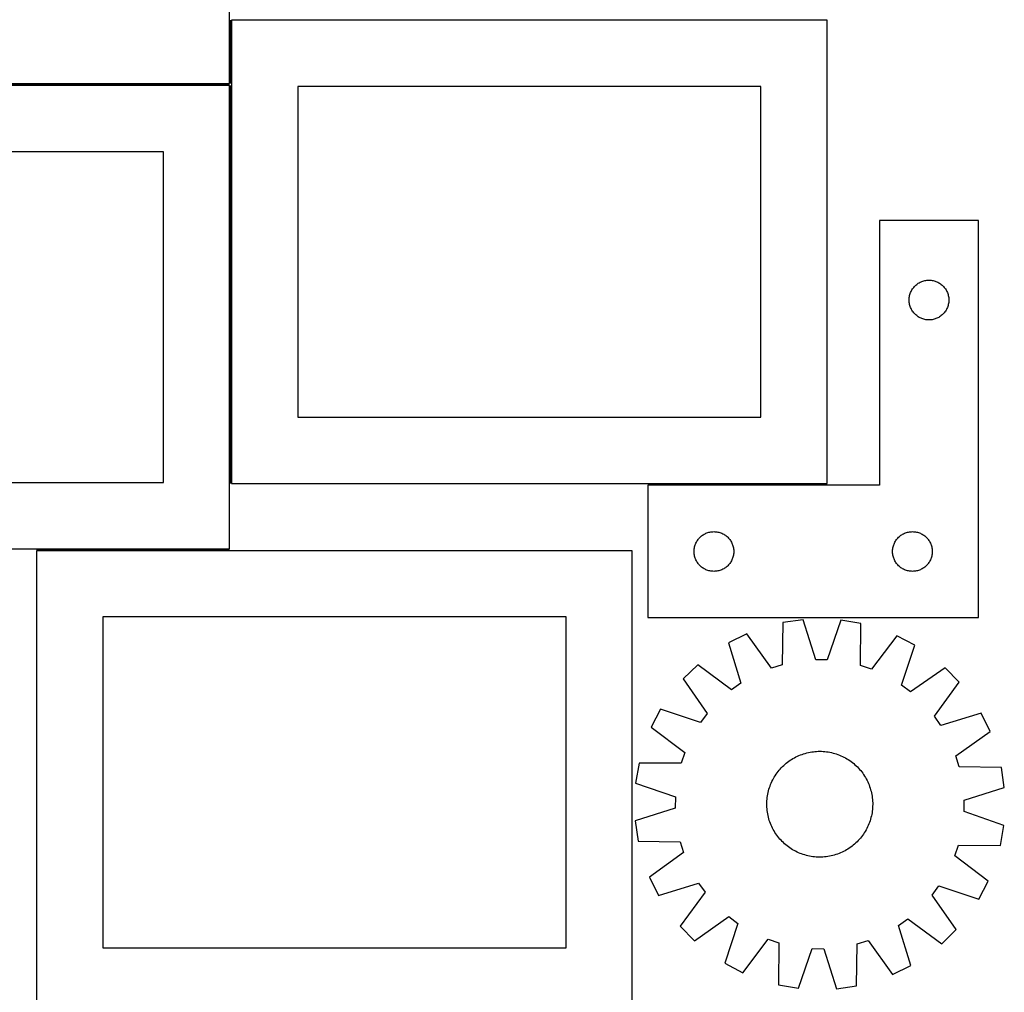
# Model space of a CAD drawing. Header units: millimetres. Extents: x 7 to 1493, y 7 to 2993.
# Tile 10 of 13: x 749 to 1493, y 1256 to 1991. Entities that reach past the tile are written whole.
import ezdxf

# ---------------------------------------------------------------- set-up
doc = ezdxf.new("R2010")
doc.units = ezdxf.units.MM
doc.layers.add('COMMON', color=5, linetype='CONTINUOUS', true_color=0x0000ff)
doc.layers.add('CUT', color=7, linetype='CONTINUOUS', true_color=0x000000)

msp = doc.modelspace()

# ---------------------------------------------------------------- linework, layer by layer
at = {"layer": 'COMMON'}
for p, q in [((908.774768, 1990.685194), (908.774768, 1942.773939)), ((908.024768, 1942.023939), (458.024768, 1942.023939)), ((908.774769, 1640.685194), (908.774769, 1941.273938)), ((1223.959297, 1639.935193), (1359.524769, 1639.935193)), ((908.024768, 1590.523938), (762.275804, 1590.523938))]:
    msp.add_line(p, q, dxfattribs=at)
at = {"layer": 'CUT'}
for p, q in [((908.024768, 1942.773939), (908.024768, 2292.773939)), ((1359.524769, 1990.685194), (909.524769, 1990.685194)), ((909.524769, 1990.685194), (909.524769, 1640.685194)), ((1359.524769, 1640.685194), (1359.524769, 1990.685194)), ((458.024768, 1942.773939), (908.024768, 1942.773939)), ((908.024768, 1941.273938), (458.024768, 1941.273938)), ((908.024768, 1591.273938), (908.024768, 1941.273938)), ((1309.524769, 1940.685194), (959.524769, 1940.685194)), ((959.524769, 1940.685194), (959.524769, 1690.685194)), ((1309.524769, 1690.685194), (1309.524769, 1940.685194)), ((858.024768, 1891.273938), (508.024768, 1891.273938)), ((858.024768, 1641.273938), (858.024768, 1891.273938)), ((1473.959297, 1839.185193), (1398.959297, 1839.185193)), ((1398.959297, 1839.185193), (1398.959297, 1639.185193)), ((1473.959297, 1539.185193), (1473.959297, 1839.185193)), ((1429.75289, 1792.602499), (1430.452488, 1792.929946)), ((1430.452488, 1792.929946), (1431.168015, 1793.220945)), ((1431.168015, 1793.220945), (1431.897574, 1793.474723)), ((1431.897574, 1793.474723), (1432.63923, 1793.690609)), ((1432.63923, 1793.690609), (1433.391016, 1793.868028)), ((1433.391016, 1793.868028), (1434.150938, 1794.006511)), ((1434.150938, 1794.006511), (1434.916982, 1794.105691)), ((1434.916982, 1794.105691), (1435.687115, 1794.165304)), ((1435.687115, 1794.165304), (1436.459297, 1794.185193)), ((1436.459297, 1794.185193), (1437.231478, 1794.165304)), ((1437.231478, 1794.165304), (1438.001612, 1794.105691)), ((1438.001612, 1794.105691), (1438.767655, 1794.006511)), ((1438.767655, 1794.006511), (1439.527578, 1793.868028)), ((1439.527578, 1793.868028), (1440.279364, 1793.690609)), ((1440.279364, 1793.690609), (1441.021019, 1793.474723)), ((1441.021019, 1793.474723), (1441.750578, 1793.220945)), ((1441.750578, 1793.220945), (1442.466105, 1792.929946)), ((1442.466105, 1792.929946), (1443.165704, 1792.602499)), ((1422.564437, 1784.836111), (1422.873763, 1785.543909)), ((1422.873763, 1785.543909), (1423.219115, 1786.234844)), ((1423.219115, 1786.234844), (1423.599577, 1786.907085)), ((1423.599577, 1786.907085), (1424.014142, 1787.558848)), ((1424.014142, 1787.558848), (1424.461708, 1788.188407)), ((1424.461708, 1788.188407), (1424.94109, 1788.79409)), ((1424.94109, 1788.79409), (1425.451016, 1789.374293)), ((1425.451016, 1789.374293), (1425.990134, 1789.927475)), ((1425.990134, 1789.927475), (1426.557015, 1790.452172)), ((1426.557015, 1790.452172), (1427.150155, 1790.94699)), ((1427.150155, 1790.94699), (1427.76798, 1791.410618)), ((1427.76798, 1791.410618), (1428.408854, 1791.841826)), ((1428.408854, 1791.841826), (1429.071076, 1792.239471)), ((1429.071076, 1792.239471), (1429.75289, 1792.602499)), ((1443.165704, 1792.602499), (1443.847518, 1792.239471)), ((1443.847518, 1792.239471), (1444.50974, 1791.841826)), ((1444.50974, 1791.841826), (1445.150613, 1791.410618)), ((1445.150613, 1791.410618), (1445.768439, 1790.94699)), ((1445.768439, 1790.94699), (1446.361579, 1790.452172)), ((1446.361579, 1790.452172), (1446.928459, 1789.927475)), ((1446.928459, 1789.927475), (1447.467577, 1789.374293)), ((1447.467577, 1789.374293), (1447.977503, 1788.79409)), ((1447.977503, 1788.79409), (1448.456885, 1788.188407)), ((1448.456885, 1788.188407), (1448.904452, 1787.558848)), ((1448.904452, 1787.558848), (1449.319016, 1786.907085)), ((1449.319016, 1786.907085), (1449.699479, 1786.234844)), ((1449.699479, 1786.234844), (1450.044831, 1785.543909)), ((1450.044831, 1785.543909), (1450.354156, 1784.836111)), ((1421.46427, 1779.571411), (1421.504034, 1780.342825)), ((1421.46427, 1778.798974), (1421.46427, 1779.571411)), ((1421.504034, 1778.027561), (1421.46427, 1778.798974)), ((1421.504034, 1780.342825), (1421.583457, 1781.111168)), ((1421.583457, 1777.259217), (1421.504034, 1778.027561)), ((1421.583457, 1781.111168), (1421.702327, 1781.874404)), ((1421.702327, 1781.874404), (1421.860331, 1782.630509)), ((1421.860331, 1782.630509), (1422.057049, 1783.377477)), ((1422.057049, 1783.377477), (1422.291958, 1784.113328)), ((1422.291958, 1784.113328), (1422.564437, 1784.836111)), ((1450.354156, 1784.836111), (1450.626635, 1784.113328)), ((1450.626635, 1784.113328), (1450.861545, 1783.377477)), ((1450.861545, 1783.377477), (1451.058262, 1782.630509)), ((1451.058262, 1782.630509), (1451.216266, 1781.874404)), ((1451.216266, 1781.874404), (1451.335137, 1781.111168)), ((1451.335137, 1781.111168), (1451.41456, 1780.342825)), ((1451.41456, 1778.027561), (1451.335137, 1777.259217)), ((1451.41456, 1780.342825), (1451.454324, 1779.571411)), ((1451.454324, 1778.798974), (1451.41456, 1778.027561)), ((1451.454324, 1779.571411), (1451.454324, 1778.798974)), ((1421.702327, 1776.495981), (1421.583457, 1777.259217)), ((1421.860331, 1775.739877), (1421.702327, 1776.495981)), ((1422.057049, 1774.992908), (1421.860331, 1775.739877)), ((1422.291958, 1774.257057), (1422.057049, 1774.992908)), ((1422.564437, 1773.534274), (1422.291958, 1774.257057)), ((1422.873763, 1772.826477), (1422.564437, 1773.534274)), ((1423.219115, 1772.135542), (1422.873763, 1772.826477)), ((1423.599577, 1771.463301), (1423.219115, 1772.135542)), ((1424.014142, 1770.811537), (1423.599577, 1771.463301)), ((1424.461708, 1770.181978), (1424.014142, 1770.811537)), ((1448.904452, 1770.811537), (1448.456885, 1770.181978)), ((1449.319016, 1771.463301), (1448.904452, 1770.811537)), ((1449.699479, 1772.135542), (1449.319016, 1771.463301)), ((1450.044831, 1772.826477), (1449.699479, 1772.135542)), ((1450.354156, 1773.534274), (1450.044831, 1772.826477)), ((1450.626635, 1774.257057), (1450.354156, 1773.534274)), ((1450.861545, 1774.992908), (1450.626635, 1774.257057)), ((1451.058262, 1775.739877), (1450.861545, 1774.992908)), ((1451.216266, 1776.495981), (1451.058262, 1775.739877)), ((1451.335137, 1777.259217), (1451.216266, 1776.495981)), ((1424.94109, 1769.576295), (1424.461708, 1770.181978)), ((1425.451016, 1768.996093), (1424.94109, 1769.576295)), ((1425.990134, 1768.44291), (1425.451016, 1768.996093)), ((1426.557015, 1767.918214), (1425.990134, 1768.44291)), ((1427.150155, 1767.423396), (1426.557015, 1767.918214)), ((1427.76798, 1766.959768), (1427.150155, 1767.423396)), ((1428.408854, 1766.528559), (1427.76798, 1766.959768)), ((1429.071076, 1766.130914), (1428.408854, 1766.528559)), ((1429.75289, 1765.767886), (1429.071076, 1766.130914)), ((1430.452488, 1765.440439), (1429.75289, 1765.767886)), ((1431.168015, 1765.14944), (1430.452488, 1765.440439)), ((1431.897574, 1764.895662), (1431.168015, 1765.14944)), ((1432.63923, 1764.679777), (1431.897574, 1764.895662)), ((1433.391016, 1764.502357), (1432.63923, 1764.679777)), ((1434.150938, 1764.363874), (1433.391016, 1764.502357)), ((1434.916982, 1764.264695), (1434.150938, 1764.363874)), ((1435.687115, 1764.205081), (1434.916982, 1764.264695)), ((1436.459297, 1764.185193), (1435.687115, 1764.205081)), ((1437.231478, 1764.205081), (1436.459297, 1764.185193)), ((1438.001612, 1764.264695), (1437.231478, 1764.205081)), ((1438.767655, 1764.363874), (1438.001612, 1764.264695)), ((1439.527578, 1764.502357), (1438.767655, 1764.363874)), ((1440.279364, 1764.679777), (1439.527578, 1764.502357)), ((1441.021019, 1764.895662), (1440.279364, 1764.679777)), ((1441.750578, 1765.14944), (1441.021019, 1764.895662)), ((1442.466105, 1765.440439), (1441.750578, 1765.14944)), ((1443.165704, 1765.767886), (1442.466105, 1765.440439)), ((1443.847518, 1766.130914), (1443.165704, 1765.767886)), ((1444.50974, 1766.528559), (1443.847518, 1766.130914)), ((1445.150613, 1766.959768), (1444.50974, 1766.528559)), ((1445.768439, 1767.423396), (1445.150613, 1766.959768)), ((1446.361579, 1767.918214), (1445.768439, 1767.423396)), ((1446.928459, 1768.44291), (1446.361579, 1767.918214)), ((1447.467577, 1768.996093), (1446.928459, 1768.44291)), ((1447.977503, 1769.576295), (1447.467577, 1768.996093)), ((1448.456885, 1770.181978), (1447.977503, 1769.576295)), ((959.524769, 1690.685194), (1309.524769, 1690.685194)), ((508.024768, 1641.273938), (858.024768, 1641.273938)), ((909.524769, 1640.685194), (1359.524769, 1640.685194)), ((1398.959297, 1639.185193), (1223.959297, 1639.185193)), ((1223.959297, 1639.185193), (1223.959297, 1539.185193)), ((1262.44109, 1598.79409), (1262.951016, 1599.374293)), ((1262.951016, 1599.374293), (1263.490134, 1599.927475)), ((1263.490134, 1599.927475), (1264.057015, 1600.452172)), ((1264.057015, 1600.452172), (1264.650155, 1600.94699)), ((1264.650155, 1600.94699), (1265.26798, 1601.410618)), ((1265.26798, 1601.410618), (1265.908854, 1601.841826)), ((1265.908854, 1601.841826), (1266.571076, 1602.239471)), ((1266.571076, 1602.239471), (1267.25289, 1602.602499)), ((1267.25289, 1602.602499), (1267.952488, 1602.929946)), ((1267.952488, 1602.929946), (1268.668015, 1603.220945)), ((1268.668015, 1603.220945), (1269.397574, 1603.474723)), ((1269.397574, 1603.474723), (1270.13923, 1603.690609)), ((1270.13923, 1603.690609), (1270.891016, 1603.868028)), ((1270.891016, 1603.868028), (1271.650938, 1604.006511)), ((1271.650938, 1604.006511), (1272.416982, 1604.105691)), ((1272.416982, 1604.105691), (1273.187115, 1604.165304)), ((1273.187115, 1604.165304), (1273.959297, 1604.185193)), ((1273.959297, 1604.185193), (1274.731478, 1604.165304)), ((1274.731478, 1604.165304), (1275.501612, 1604.105691)), ((1275.501612, 1604.105691), (1276.267655, 1604.006511)), ((1276.267655, 1604.006511), (1277.027578, 1603.868028)), ((1277.027578, 1603.868028), (1277.779364, 1603.690609)), ((1277.779364, 1603.690609), (1278.521019, 1603.474723)), ((1278.521019, 1603.474723), (1279.250578, 1603.220945)), ((1279.250578, 1603.220945), (1279.966105, 1602.929946)), ((1279.966105, 1602.929946), (1280.665704, 1602.602499)), ((1280.665704, 1602.602499), (1281.347518, 1602.239471)), ((1281.347518, 1602.239471), (1282.00974, 1601.841826)), ((1282.00974, 1601.841826), (1282.650613, 1601.410618)), ((1282.650613, 1601.410618), (1283.268439, 1600.94699)), ((1283.268439, 1600.94699), (1283.861579, 1600.452172)), ((1283.861579, 1600.452172), (1284.428459, 1599.927475)), ((1284.428459, 1599.927475), (1284.967577, 1599.374293)), ((1284.967577, 1599.374293), (1285.477503, 1598.79409)), ((1412.44109, 1598.79409), (1412.951016, 1599.374293)), ((1412.951016, 1599.374293), (1413.490134, 1599.927475)), ((1413.490134, 1599.927475), (1414.057015, 1600.452172)), ((1414.057015, 1600.452172), (1414.650155, 1600.94699)), ((1414.650155, 1600.94699), (1415.26798, 1601.410618)), ((1415.26798, 1601.410618), (1415.908854, 1601.841826)), ((1415.908854, 1601.841826), (1416.571076, 1602.239471)), ((1416.571076, 1602.239471), (1417.25289, 1602.602499)), ((1417.25289, 1602.602499), (1417.952488, 1602.929946)), ((1417.952488, 1602.929946), (1418.668015, 1603.220945)), ((1418.668015, 1603.220945), (1419.397574, 1603.474723)), ((1419.397574, 1603.474723), (1420.13923, 1603.690609)), ((1420.13923, 1603.690609), (1420.891016, 1603.868028)), ((1420.891016, 1603.868028), (1421.650938, 1604.006511)), ((1421.650938, 1604.006511), (1422.416982, 1604.105691)), ((1422.416982, 1604.105691), (1423.187115, 1604.165304)), ((1423.187115, 1604.165304), (1423.959297, 1604.185193)), ((1423.959297, 1604.185193), (1424.731478, 1604.165304)), ((1424.731478, 1604.165304), (1425.501612, 1604.105691)), ((1425.501612, 1604.105691), (1426.267655, 1604.006511)), ((1426.267655, 1604.006511), (1427.027578, 1603.868028)), ((1427.027578, 1603.868028), (1427.779364, 1603.690609)), ((1427.779364, 1603.690609), (1428.521019, 1603.474723)), ((1428.521019, 1603.474723), (1429.250578, 1603.220945)), ((1429.250578, 1603.220945), (1429.966105, 1602.929946)), ((1429.966105, 1602.929946), (1430.665704, 1602.602499)), ((1430.665704, 1602.602499), (1431.347518, 1602.239471)), ((1431.347518, 1602.239471), (1432.00974, 1601.841826)), ((1432.00974, 1601.841826), (1432.650613, 1601.410618)), ((1432.650613, 1601.410618), (1433.268439, 1600.94699)), ((1433.268439, 1600.94699), (1433.861579, 1600.452172)), ((1433.861579, 1600.452172), (1434.428459, 1599.927475)), ((1434.428459, 1599.927475), (1434.967577, 1599.374293)), ((1434.967577, 1599.374293), (1435.477503, 1598.79409)), ((1259.202327, 1591.874404), (1259.360331, 1592.630509)), ((1259.360331, 1592.630509), (1259.557049, 1593.377477)), ((1259.557049, 1593.377477), (1259.791958, 1594.113328)), ((1259.791958, 1594.113328), (1260.064437, 1594.836111)), ((1260.064437, 1594.836111), (1260.373763, 1595.543909)), ((1260.373763, 1595.543909), (1260.719115, 1596.234844)), ((1260.719115, 1596.234844), (1261.099577, 1596.907085)), ((1261.099577, 1596.907085), (1261.514142, 1597.558848)), ((1261.514142, 1597.558848), (1261.961708, 1598.188407)), ((1261.961708, 1598.188407), (1262.44109, 1598.79409)), ((1285.477503, 1598.79409), (1285.956885, 1598.188407)), ((1285.956885, 1598.188407), (1286.404452, 1597.558848)), ((1286.404452, 1597.558848), (1286.819016, 1596.907085)), ((1286.819016, 1596.907085), (1287.199479, 1596.234844)), ((1287.199479, 1596.234844), (1287.544831, 1595.543909)), ((1287.544831, 1595.543909), (1287.854156, 1594.836111)), ((1287.854156, 1594.836111), (1288.126635, 1594.113328)), ((1288.126635, 1594.113328), (1288.361545, 1593.377477)), ((1288.361545, 1593.377477), (1288.558262, 1592.630509)), ((1288.558262, 1592.630509), (1288.716266, 1591.874404)), ((1409.202327, 1591.874404), (1409.360331, 1592.630509)), ((1409.360331, 1592.630509), (1409.557049, 1593.377477)), ((1409.557049, 1593.377477), (1409.791958, 1594.113328)), ((1409.791958, 1594.113328), (1410.064437, 1594.836111)), ((1410.064437, 1594.836111), (1410.373763, 1595.543909)), ((1410.373763, 1595.543909), (1410.719115, 1596.234844)), ((1410.719115, 1596.234844), (1411.099577, 1596.907085)), ((1411.099577, 1596.907085), (1411.514142, 1597.558848)), ((1411.514142, 1597.558848), (1411.961708, 1598.188407)), ((1411.961708, 1598.188407), (1412.44109, 1598.79409)), ((1435.477503, 1598.79409), (1435.956885, 1598.188407)), ((1435.956885, 1598.188407), (1436.404452, 1597.558848)), ((1436.404452, 1597.558848), (1436.819016, 1596.907085)), ((1436.819016, 1596.907085), (1437.199479, 1596.234844)), ((1437.199479, 1596.234844), (1437.544831, 1595.543909)), ((1437.544831, 1595.543909), (1437.854156, 1594.836111)), ((1437.854156, 1594.836111), (1438.126635, 1594.113328)), ((1438.126635, 1594.113328), (1438.361545, 1593.377477)), ((1438.361545, 1593.377477), (1438.558262, 1592.630509)), ((1438.558262, 1592.630509), (1438.716266, 1591.874404)), ((458.024768, 1591.273938), (908.024768, 1591.273938)), ((1212.275804, 1589.773937), (762.275804, 1589.773937)), ((762.275804, 1589.773937), (762.275804, 1239.773937)), ((1212.275804, 1239.773937), (1212.275804, 1589.773937)), ((1258.96427, 1589.571411), (1259.004034, 1590.342825)), ((1258.96427, 1588.798974), (1258.96427, 1589.571411)), ((1259.004034, 1588.027561), (1258.96427, 1588.798974)), ((1259.004034, 1590.342825), (1259.083457, 1591.111168)), ((1259.083457, 1587.259217), (1259.004034, 1588.027561)), ((1259.083457, 1591.111168), (1259.202327, 1591.874404)), ((1259.202327, 1586.495981), (1259.083457, 1587.259217)), ((1259.360331, 1585.739877), (1259.202327, 1586.495981)), ((1259.557049, 1584.992908), (1259.360331, 1585.739877)), ((1259.791958, 1584.257057), (1259.557049, 1584.992908)), ((1288.361545, 1584.992908), (1288.126635, 1584.257057)), ((1288.558262, 1585.739877), (1288.361545, 1584.992908)), ((1288.716266, 1586.495981), (1288.558262, 1585.739877)), ((1288.716266, 1591.874404), (1288.835137, 1591.111168)), ((1288.835137, 1587.259217), (1288.716266, 1586.495981)), ((1288.835137, 1591.111168), (1288.91456, 1590.342825)), ((1288.91456, 1588.027561), (1288.835137, 1587.259217)), ((1288.91456, 1590.342825), (1288.954324, 1589.571411)), ((1288.954324, 1588.798974), (1288.91456, 1588.027561)), ((1288.954324, 1589.571411), (1288.954324, 1588.798974)), ((1408.96427, 1589.571411), (1409.004034, 1590.342825)), ((1408.96427, 1588.798974), (1408.96427, 1589.571411)), ((1409.004034, 1588.027561), (1408.96427, 1588.798974)), ((1409.004034, 1590.342825), (1409.083457, 1591.111168)), ((1409.083457, 1587.259217), (1409.004034, 1588.027561)), ((1409.083457, 1591.111168), (1409.202327, 1591.874404)), ((1409.202327, 1586.495981), (1409.083457, 1587.259217)), ((1409.360331, 1585.739877), (1409.202327, 1586.495981)), ((1409.557049, 1584.992908), (1409.360331, 1585.739877)), ((1409.791958, 1584.257057), (1409.557049, 1584.992908)), ((1438.361545, 1584.992908), (1438.126635, 1584.257057)), ((1438.558262, 1585.739877), (1438.361545, 1584.992908)), ((1438.716266, 1586.495981), (1438.558262, 1585.739877)), ((1438.716266, 1591.874404), (1438.835137, 1591.111168)), ((1438.835137, 1587.259217), (1438.716266, 1586.495981)), ((1438.835137, 1591.111168), (1438.91456, 1590.342825)), ((1438.91456, 1588.027561), (1438.835137, 1587.259217)), ((1438.91456, 1590.342825), (1438.954324, 1589.571411)), ((1438.954324, 1588.798974), (1438.91456, 1588.027561)), ((1438.954324, 1589.571411), (1438.954324, 1588.798974)), ((1260.064437, 1583.534274), (1259.791958, 1584.257057)), ((1260.373763, 1582.826477), (1260.064437, 1583.534274)), ((1260.719115, 1582.135542), (1260.373763, 1582.826477)), ((1261.099577, 1581.463301), (1260.719115, 1582.135542)), ((1261.514142, 1580.811537), (1261.099577, 1581.463301)), ((1261.961708, 1580.181978), (1261.514142, 1580.811537)), ((1262.44109, 1579.576295), (1261.961708, 1580.181978)), ((1262.951016, 1578.996093), (1262.44109, 1579.576295)), ((1263.490134, 1578.44291), (1262.951016, 1578.996093)), ((1264.057015, 1577.918214), (1263.490134, 1578.44291)), ((1264.650155, 1577.423396), (1264.057015, 1577.918214)), ((1265.26798, 1576.959768), (1264.650155, 1577.423396)), ((1283.268439, 1577.423396), (1282.650613, 1576.959768)), ((1283.861579, 1577.918214), (1283.268439, 1577.423396)), ((1284.428459, 1578.44291), (1283.861579, 1577.918214)), ((1284.967577, 1578.996093), (1284.428459, 1578.44291)), ((1285.477503, 1579.576295), (1284.967577, 1578.996093)), ((1285.956885, 1580.181978), (1285.477503, 1579.576295)), ((1286.404452, 1580.811537), (1285.956885, 1580.181978)), ((1286.819016, 1581.463301), (1286.404452, 1580.811537)), ((1287.199479, 1582.135542), (1286.819016, 1581.463301)), ((1287.544831, 1582.826477), (1287.199479, 1582.135542)), ((1287.854156, 1583.534274), (1287.544831, 1582.826477)), ((1288.126635, 1584.257057), (1287.854156, 1583.534274)), ((1410.064437, 1583.534274), (1409.791958, 1584.257057)), ((1410.373763, 1582.826477), (1410.064437, 1583.534274)), ((1410.719115, 1582.135542), (1410.373763, 1582.826477)), ((1411.099577, 1581.463301), (1410.719115, 1582.135542)), ((1411.514142, 1580.811537), (1411.099577, 1581.463301)), ((1411.961708, 1580.181978), (1411.514142, 1580.811537)), ((1412.44109, 1579.576295), (1411.961708, 1580.181978)), ((1412.951016, 1578.996093), (1412.44109, 1579.576295)), ((1413.490134, 1578.44291), (1412.951016, 1578.996093)), ((1414.057015, 1577.918214), (1413.490134, 1578.44291)), ((1414.650155, 1577.423396), (1414.057015, 1577.918214)), ((1415.26798, 1576.959768), (1414.650155, 1577.423396)), ((1433.268439, 1577.423396), (1432.650613, 1576.959768)), ((1433.861579, 1577.918214), (1433.268439, 1577.423396)), ((1434.428459, 1578.44291), (1433.861579, 1577.918214)), ((1434.967577, 1578.996093), (1434.428459, 1578.44291)), ((1435.477503, 1579.576295), (1434.967577, 1578.996093)), ((1435.956885, 1580.181978), (1435.477503, 1579.576295)), ((1436.404452, 1580.811537), (1435.956885, 1580.181978)), ((1436.819016, 1581.463301), (1436.404452, 1580.811537)), ((1437.199479, 1582.135542), (1436.819016, 1581.463301)), ((1437.544831, 1582.826477), (1437.199479, 1582.135542)), ((1437.854156, 1583.534274), (1437.544831, 1582.826477)), ((1438.126635, 1584.257057), (1437.854156, 1583.534274)), ((1265.908854, 1576.528559), (1265.26798, 1576.959768)), ((1266.571076, 1576.130914), (1265.908854, 1576.528559)), ((1267.25289, 1575.767886), (1266.571076, 1576.130914)), ((1267.952488, 1575.440439), (1267.25289, 1575.767886)), ((1268.668015, 1575.14944), (1267.952488, 1575.440439)), ((1269.397574, 1574.895662), (1268.668015, 1575.14944)), ((1270.13923, 1574.679777), (1269.397574, 1574.895662)), ((1270.891016, 1574.502357), (1270.13923, 1574.679777)), ((1271.650938, 1574.363874), (1270.891016, 1574.502357)), ((1272.416982, 1574.264695), (1271.650938, 1574.363874)), ((1273.187115, 1574.205081), (1272.416982, 1574.264695)), ((1273.959297, 1574.185193), (1273.187115, 1574.205081)), ((1274.731478, 1574.205081), (1273.959297, 1574.185193)), ((1275.501612, 1574.264695), (1274.731478, 1574.205081)), ((1276.267655, 1574.363874), (1275.501612, 1574.264695)), ((1277.027578, 1574.502357), (1276.267655, 1574.363874)), ((1277.779364, 1574.679777), (1277.027578, 1574.502357)), ((1278.521019, 1574.895662), (1277.779364, 1574.679777)), ((1279.250578, 1575.14944), (1278.521019, 1574.895662)), ((1279.966105, 1575.440439), (1279.250578, 1575.14944)), ((1280.665704, 1575.767886), (1279.966105, 1575.440439)), ((1281.347518, 1576.130914), (1280.665704, 1575.767886)), ((1282.00974, 1576.528559), (1281.347518, 1576.130914)), ((1282.650613, 1576.959768), (1282.00974, 1576.528559)), ((1415.908854, 1576.528559), (1415.26798, 1576.959768)), ((1416.571076, 1576.130914), (1415.908854, 1576.528559)), ((1417.25289, 1575.767886), (1416.571076, 1576.130914)), ((1417.952488, 1575.440439), (1417.25289, 1575.767886)), ((1418.668015, 1575.14944), (1417.952488, 1575.440439)), ((1419.397574, 1574.895662), (1418.668015, 1575.14944)), ((1420.13923, 1574.679777), (1419.397574, 1574.895662)), ((1420.891016, 1574.502357), (1420.13923, 1574.679777)), ((1421.650938, 1574.363874), (1420.891016, 1574.502357)), ((1422.416982, 1574.264695), (1421.650938, 1574.363874)), ((1423.187115, 1574.205081), (1422.416982, 1574.264695)), ((1423.959297, 1574.185193), (1423.187115, 1574.205081)), ((1424.731478, 1574.205081), (1423.959297, 1574.185193)), ((1425.501612, 1574.264695), (1424.731478, 1574.205081)), ((1426.267655, 1574.363874), (1425.501612, 1574.264695)), ((1427.027578, 1574.502357), (1426.267655, 1574.363874)), ((1427.779364, 1574.679777), (1427.027578, 1574.502357)), ((1428.521019, 1574.895662), (1427.779364, 1574.679777)), ((1429.250578, 1575.14944), (1428.521019, 1574.895662)), ((1429.966105, 1575.440439), (1429.250578, 1575.14944)), ((1430.665704, 1575.767886), (1429.966105, 1575.440439)), ((1431.347518, 1576.130914), (1430.665704, 1575.767886)), ((1432.00974, 1576.528559), (1431.347518, 1576.130914)), ((1432.650613, 1576.959768), (1432.00974, 1576.528559)), ((1162.275804, 1539.773937), (812.275804, 1539.773937)), ((812.275804, 1539.773937), (812.275804, 1289.773937)), ((1162.275804, 1289.773937), (1162.275804, 1539.773937)), ((1223.959297, 1539.185193), (1473.959297, 1539.185193)), ((1326.121104, 1535.407452), (1325.561583, 1503.648018)), ((1341.345733, 1537.630334), (1326.121104, 1535.407452)), ((1350.962435, 1507.356686), (1341.345733, 1537.630334)), ((1369.882492, 1537.285068), (1359.536151, 1507.252952)), ((1385.048884, 1534.694485), (1369.882492, 1537.285068)), ((1384.839839, 1502.93081), (1385.048884, 1534.694485)), ((1298.87434, 1526.917477), (1285.081765, 1520.098721)), ((1317.375439, 1501.09725), (1298.87434, 1526.917477)), ((1412.082261, 1525.547774), (1392.961872, 1500.18273)), ((1425.705822, 1518.39731), (1412.082261, 1525.547774)), ((1285.081765, 1520.098721), (1294.363834, 1489.720802)), ((1415.691493, 1488.252859), (1425.705822, 1518.39731)), ((1261.7921, 1503.604561), (1250.781693, 1492.857399)), ((1287.366579, 1484.76522), (1261.7921, 1503.604561)), ((1325.561583, 1503.648018), (1317.375439, 1501.09725)), ((1359.536151, 1507.252952), (1350.962435, 1507.356686)), ((1392.961872, 1500.18273), (1384.839839, 1502.93081)), ((1448.589603, 1501.344498), (1422.566802, 1483.129433)), ((1459.336765, 1490.334091), (1448.589603, 1501.344498)), ((1250.781693, 1492.857399), (1268.996758, 1466.834599)), ((1294.363834, 1489.720802), (1287.366579, 1484.76522)), ((1422.566802, 1483.129433), (1415.691493, 1488.252859)), ((1440.497424, 1464.759612), (1459.336765, 1490.334091)), ((1233.728881, 1469.973619), (1226.578417, 1456.350058)), ((1263.873332, 1459.95929), (1233.728881, 1469.973619)), ((1268.996758, 1466.834599), (1263.873332, 1459.95929)), ((1475.830925, 1467.044426), (1445.453006, 1457.762357)), ((1482.64968, 1453.251851), (1475.830925, 1467.044426)), ((1445.453006, 1457.762357), (1440.497424, 1464.759612)), ((1226.578417, 1456.350058), (1251.943461, 1437.229668)), ((1456.829454, 1434.750752), (1482.64968, 1453.251851)), ((1251.943461, 1437.229668), (1249.195381, 1429.107635)), ((1339.362202, 1435.450217), (1340.539542, 1435.889395)), ((1340.539542, 1435.889395), (1341.730096, 1436.291376)), ((1341.730096, 1436.291376), (1342.932689, 1436.655761)), ((1342.932689, 1436.655761), (1344.146134, 1436.982193)), ((1344.146134, 1436.982193), (1345.369234, 1437.270348)), ((1345.369234, 1437.270348), (1346.600782, 1437.519943)), ((1346.600782, 1437.519943), (1347.839562, 1437.73073)), ((1347.839562, 1437.73073), (1349.084351, 1437.902503)), ((1349.084351, 1437.902503), (1350.333922, 1438.035091)), ((1350.333922, 1438.035091), (1351.587041, 1438.128364)), ((1351.587041, 1438.128364), (1352.842471, 1438.182229)), ((1352.842471, 1438.182229), (1354.098974, 1438.196633)), ((1354.098974, 1438.196633), (1355.355309, 1438.171563)), ((1355.355309, 1438.171563), (1356.610237, 1438.107043)), ((1356.610237, 1438.107043), (1357.862519, 1438.003136)), ((1357.862519, 1438.003136), (1359.110919, 1437.859946)), ((1359.110919, 1437.859946), (1360.354206, 1437.677613)), ((1360.354206, 1437.677613), (1361.591152, 1437.456317)), ((1361.591152, 1437.456317), (1362.820536, 1437.196277)), ((1362.820536, 1437.196277), (1364.041146, 1436.897749)), ((1364.041146, 1436.897749), (1365.251777, 1436.561029)), ((1365.251777, 1436.561029), (1366.451233, 1436.186448)), ((1366.451233, 1436.186448), (1367.638332, 1435.774376)), ((1367.638332, 1435.774376), (1368.811901, 1435.325219)), ((1217.431706, 1429.31668), (1214.841123, 1414.150289)), ((1249.195381, 1429.107635), (1217.431706, 1429.31668)), ((1326.671322, 1427.471696), (1327.604312, 1428.313442)), ((1327.604312, 1428.313442), (1328.563283, 1429.125466)), ((1328.563283, 1429.125466), (1329.547286, 1429.906967)), ((1329.547286, 1429.906967), (1330.555351, 1430.657174)), ((1330.555351, 1430.657174), (1331.586484, 1431.375347)), ((1331.586484, 1431.375347), (1332.639666, 1432.060778)), ((1332.639666, 1432.060778), (1333.713858, 1432.712788)), ((1333.713858, 1432.712788), (1334.808, 1433.330736)), ((1334.808, 1433.330736), (1335.921013, 1433.914011)), ((1335.921013, 1433.914011), (1337.051798, 1434.462037)), ((1337.051798, 1434.462037), (1338.199238, 1434.974275)), ((1338.199238, 1434.974275), (1339.362202, 1435.450217)), ((1368.811901, 1435.325219), (1369.970783, 1434.839422)), ((1369.970783, 1434.839422), (1371.113834, 1434.317462)), ((1371.113834, 1434.317462), (1372.239926, 1433.759857)), ((1372.239926, 1433.759857), (1373.347947, 1433.167155)), ((1373.347947, 1433.167155), (1374.436804, 1432.539941)), ((1374.436804, 1432.539941), (1375.505423, 1431.878836)), ((1375.505423, 1431.878836), (1376.552749, 1431.18449)), ((1376.552749, 1431.18449), (1377.577748, 1430.45759)), ((1377.577748, 1430.45759), (1378.579409, 1429.698852)), ((1378.579409, 1429.698852), (1379.556742, 1428.909026)), ((1379.556742, 1428.909026), (1380.508785, 1428.088891)), ((1459.380221, 1426.564608), (1456.829454, 1434.750752)), ((1320.247355, 1419.77322), (1320.941701, 1420.820545)), ((1320.941701, 1420.820545), (1321.668601, 1421.845544)), ((1321.668601, 1421.845544), (1322.427339, 1422.847205)), ((1322.427339, 1422.847205), (1323.217165, 1423.824539)), ((1323.217165, 1423.824539), (1324.0373, 1424.776582)), ((1324.0373, 1424.776582), (1324.886935, 1425.702393)), ((1324.886935, 1425.702393), (1325.765231, 1426.601061)), ((1325.765231, 1426.601061), (1326.671322, 1427.471696)), ((1380.508785, 1428.088891), (1381.434597, 1427.239256)), ((1381.434597, 1427.239256), (1382.333264, 1426.36096)), ((1382.333264, 1426.36096), (1383.2039, 1425.454869)), ((1383.2039, 1425.454869), (1384.045645, 1424.521879)), ((1384.045645, 1424.521879), (1384.857669, 1423.562908)), ((1384.857669, 1423.562908), (1385.63917, 1422.578905)), ((1385.63917, 1422.578905), (1386.389378, 1421.57084)), ((1386.389378, 1421.57084), (1387.107551, 1420.539707)), ((1491.139656, 1426.005087), (1459.380221, 1426.564608)), ((1493.362538, 1410.780458), (1491.139656, 1426.005087)), ((1214.841123, 1414.150289), (1244.873239, 1403.803948)), ((1316.800972, 1413.079698), (1317.286769, 1414.23858)), ((1317.286769, 1414.23858), (1317.808729, 1415.381631)), ((1317.808729, 1415.381631), (1318.366334, 1416.507722)), ((1318.366334, 1416.507722), (1318.959036, 1417.615744)), ((1318.959036, 1417.615744), (1319.58625, 1418.704601)), ((1319.58625, 1418.704601), (1320.247355, 1419.77322)), ((1387.107551, 1420.539707), (1387.792981, 1419.486525)), ((1387.792981, 1419.486525), (1388.444992, 1418.412333)), ((1388.444992, 1418.412333), (1389.062939, 1417.318191)), ((1389.062939, 1417.318191), (1389.646214, 1416.205178)), ((1389.646214, 1416.205178), (1390.194241, 1415.074393)), ((1390.194241, 1415.074393), (1390.706478, 1413.926953)), ((1390.706478, 1413.926953), (1391.182421, 1412.763989)), ((1314.669874, 1405.858948), (1314.929914, 1407.088333)), ((1314.929914, 1407.088333), (1315.228442, 1408.308943)), ((1315.228442, 1408.308943), (1315.565162, 1409.519573)), ((1315.565162, 1409.519573), (1315.939743, 1410.719029)), ((1315.939743, 1410.719029), (1316.351815, 1411.906128)), ((1316.351815, 1411.906128), (1316.800972, 1413.079698)), ((1391.182421, 1412.763989), (1391.621599, 1411.586649)), ((1391.621599, 1411.586649), (1392.023579, 1410.396095)), ((1392.023579, 1410.396095), (1392.387965, 1409.193502)), ((1392.387965, 1409.193502), (1392.714396, 1407.980057)), ((1392.714396, 1407.980057), (1393.002552, 1406.756957)), ((1393.002552, 1406.756957), (1393.252146, 1405.525409)), ((1463.088889, 1401.163756), (1493.362538, 1410.780458)), ((1244.873239, 1403.803948), (1244.769505, 1395.230232)), ((1313.929558, 1398.366771), (1313.954628, 1399.623106)), ((1313.954628, 1399.623106), (1314.019148, 1400.878034)), ((1314.019148, 1400.878034), (1314.123055, 1402.130316)), ((1314.123055, 1402.130316), (1314.266245, 1403.378716)), ((1314.266245, 1403.378716), (1314.448578, 1404.622003)), ((1314.448578, 1404.622003), (1314.669874, 1405.858948)), ((1393.252146, 1405.525409), (1393.462934, 1404.28663)), ((1393.462934, 1404.28663), (1393.634707, 1403.04184)), ((1393.634707, 1403.04184), (1393.767295, 1401.792269)), ((1393.767295, 1401.792269), (1393.860567, 1400.53915)), ((1393.860567, 1400.53915), (1393.914432, 1399.28372)), ((1393.914432, 1399.28372), (1393.928837, 1398.027217)), ((1462.985156, 1392.59004), (1463.088889, 1401.163756)), ((1244.769505, 1395.230232), (1214.495857, 1385.61353)), ((1313.943962, 1397.110268), (1313.929558, 1398.366771)), ((1313.997827, 1395.854837), (1313.943962, 1397.110268)), ((1314.0911, 1394.601718), (1313.997827, 1395.854837)), ((1314.223688, 1393.352148), (1314.0911, 1394.601718)), ((1314.395461, 1392.107358), (1314.223688, 1393.352148)), ((1314.606248, 1390.868578), (1314.395461, 1392.107358)), ((1393.409816, 1391.771985), (1393.18852, 1390.535039)), ((1393.592149, 1393.015272), (1393.409816, 1391.771985)), ((1393.73534, 1394.263672), (1393.592149, 1393.015272)), ((1393.839246, 1395.515954), (1393.73534, 1394.263672)), ((1393.903767, 1396.770882), (1393.839246, 1395.515954)), ((1393.928837, 1398.027217), (1393.903767, 1396.770882)), ((1493.017271, 1382.243699), (1462.985156, 1392.59004)), ((1214.495857, 1385.61353), (1216.718739, 1370.3889)), ((1314.855843, 1389.637031), (1314.606248, 1390.868578)), ((1315.143998, 1388.413931), (1314.855843, 1389.637031)), ((1315.47043, 1387.200486), (1315.143998, 1388.413931)), ((1315.834815, 1385.997893), (1315.47043, 1387.200486)), ((1316.236796, 1384.807339), (1315.834815, 1385.997893)), ((1316.675974, 1383.629999), (1316.236796, 1384.807339)), ((1317.151916, 1382.467035), (1316.675974, 1383.629999)), ((1391.506579, 1384.487859), (1391.057423, 1383.31429)), ((1391.918651, 1385.674958), (1391.506579, 1384.487859)), ((1392.293233, 1386.874415), (1391.918651, 1385.674958)), ((1392.629953, 1388.085045), (1392.293233, 1386.874415)), ((1392.92848, 1389.305655), (1392.629953, 1388.085045)), ((1393.18852, 1390.535039), (1392.92848, 1389.305655)), ((1317.664154, 1381.319594), (1317.151916, 1382.467035)), ((1318.21218, 1380.18881), (1317.664154, 1381.319594)), ((1318.795455, 1379.075797), (1318.21218, 1380.18881)), ((1319.413403, 1377.981655), (1318.795455, 1379.075797)), ((1320.065414, 1376.907462), (1319.413403, 1377.981655)), ((1320.750844, 1375.85428), (1320.065414, 1376.907462)), ((1387.611039, 1376.620768), (1386.916694, 1375.573442)), ((1388.272145, 1377.689387), (1387.611039, 1376.620768)), ((1388.899358, 1378.778244), (1388.272145, 1377.689387)), ((1389.49206, 1379.886265), (1388.899358, 1378.778244)), ((1390.049666, 1381.012357), (1389.49206, 1379.886265)), ((1390.571625, 1382.155408), (1390.049666, 1381.012357)), ((1391.057423, 1383.31429), (1390.571625, 1382.155408)), ((1490.426688, 1367.077307), (1493.017271, 1382.243699)), ((1216.718739, 1370.3889), (1248.478173, 1369.829379)), ((1248.478173, 1369.829379), (1251.028941, 1361.643235)), ((1321.469017, 1374.823148), (1320.750844, 1375.85428)), ((1322.219224, 1373.815082), (1321.469017, 1374.823148)), ((1323.000725, 1372.831079), (1322.219224, 1373.815082)), ((1323.812749, 1371.872109), (1323.000725, 1372.831079)), ((1324.654495, 1370.939118), (1323.812749, 1371.872109)), ((1325.525131, 1370.033028), (1324.654495, 1370.939118)), ((1326.423798, 1369.154732), (1325.525131, 1370.033028)), ((1327.34961, 1368.305097), (1326.423798, 1369.154732)), ((1381.187073, 1368.922291), (1380.254082, 1368.080546)), ((1382.093163, 1369.792927), (1381.187073, 1368.922291)), ((1382.97146, 1370.691594), (1382.093163, 1369.792927)), ((1383.821094, 1371.617406), (1382.97146, 1370.691594)), ((1384.64123, 1372.569449), (1383.821094, 1371.617406)), ((1385.431056, 1373.546783), (1384.64123, 1372.569449)), ((1386.189793, 1374.548443), (1385.431056, 1373.546783)), ((1386.916694, 1375.573442), (1386.189793, 1374.548443)), ((1251.028941, 1361.643235), (1225.208714, 1343.142137)), ((1328.301652, 1367.484961), (1327.34961, 1368.305097)), ((1329.278986, 1366.695135), (1328.301652, 1367.484961)), ((1330.280647, 1365.936398), (1329.278986, 1366.695135)), ((1331.305646, 1365.209497), (1330.280647, 1365.936398)), ((1332.352971, 1364.515152), (1331.305646, 1365.209497)), ((1333.42159, 1363.854046), (1332.352971, 1364.515152)), ((1334.510447, 1363.226833), (1333.42159, 1363.854046)), ((1335.618469, 1362.634131), (1334.510447, 1363.226833)), ((1336.74456, 1362.076525), (1335.618469, 1362.634131)), ((1337.887611, 1361.554566), (1336.74456, 1362.076525)), ((1339.046493, 1361.068768), (1337.887611, 1361.554566)), ((1369.659156, 1361.419713), (1368.496192, 1360.94377)), ((1370.806597, 1361.93195), (1369.659156, 1361.419713)), ((1371.937382, 1362.479977), (1370.806597, 1361.93195)), ((1373.050394, 1363.063252), (1371.937382, 1362.479977)), ((1374.144537, 1363.681199), (1373.050394, 1363.063252)), ((1375.218729, 1364.33321), (1374.144537, 1363.681199)), ((1376.271911, 1365.01864), (1375.218729, 1364.33321)), ((1377.303043, 1365.736813), (1376.271911, 1365.01864)), ((1378.311109, 1366.487021), (1377.303043, 1365.736813)), ((1379.295112, 1367.268522), (1378.311109, 1366.487021)), ((1380.254082, 1368.080546), (1379.295112, 1367.268522)), ((1455.914933, 1359.164319), (1458.663013, 1367.286352)), ((1458.663013, 1367.286352), (1490.426688, 1367.077307)), ((1340.220063, 1360.619612), (1339.046493, 1361.068768)), ((1341.407162, 1360.20754), (1340.220063, 1360.619612)), ((1342.606618, 1359.832959), (1341.407162, 1360.20754)), ((1343.817249, 1359.496238), (1342.606618, 1359.832959)), ((1345.037858, 1359.197711), (1343.817249, 1359.496238)), ((1346.267243, 1358.937671), (1345.037858, 1359.197711)), ((1347.504189, 1358.716375), (1346.267243, 1358.937671)), ((1348.747475, 1358.534042), (1347.504189, 1358.716375)), ((1349.995875, 1358.390851), (1348.747475, 1358.534042)), ((1351.248157, 1358.286945), (1349.995875, 1358.390851)), ((1352.503085, 1358.222424), (1351.248157, 1358.286945)), ((1353.759421, 1358.197354), (1352.503085, 1358.222424)), ((1355.015923, 1358.211759), (1353.759421, 1358.197354)), ((1356.271354, 1358.265624), (1355.015923, 1358.211759)), ((1357.524473, 1358.358897), (1356.271354, 1358.265624)), ((1358.774043, 1358.491485), (1357.524473, 1358.358897)), ((1360.018833, 1358.663257), (1358.774043, 1358.491485)), ((1361.257613, 1358.874045), (1360.018833, 1358.663257)), ((1362.48916, 1359.123639), (1361.257613, 1358.874045)), ((1363.71226, 1359.411795), (1362.48916, 1359.123639)), ((1364.925705, 1359.738226), (1363.71226, 1359.411795)), ((1366.128298, 1360.102612), (1364.925705, 1359.738226)), ((1367.318852, 1360.504592), (1366.128298, 1360.102612)), ((1368.496192, 1360.94377), (1367.318852, 1360.504592)), ((1481.279977, 1340.04393), (1455.914933, 1359.164319)), ((1225.208714, 1343.142137), (1232.02747, 1329.349562)), ((1474.129514, 1326.420369), (1481.279977, 1340.04393)), ((1232.02747, 1329.349562), (1262.405389, 1338.631631)), ((1267.360971, 1331.634376), (1248.52163, 1306.059896)), ((1262.405389, 1338.631631), (1267.360971, 1331.634376)), ((1438.861636, 1329.559389), (1443.985062, 1336.434698)), ((1443.985062, 1336.434698), (1474.129514, 1326.420369)), ((1457.076701, 1303.536588), (1438.861636, 1329.559389)), ((1259.268792, 1295.04949), (1285.291592, 1313.264555)), ((1285.291592, 1313.264555), (1292.166901, 1308.141129)), ((1413.49456, 1306.673185), (1420.491815, 1311.628767)), ((1420.491815, 1311.628767), (1446.066295, 1292.789426)), ((1248.52163, 1306.059896), (1259.268792, 1295.04949)), ((1292.166901, 1308.141129), (1282.152572, 1277.996677)), ((1422.776629, 1276.295266), (1413.49456, 1306.673185)), ((1446.066295, 1292.789426), (1457.076701, 1303.536588)), ((1295.776133, 1270.846214), (1314.896523, 1296.211258)), ((1314.896523, 1296.211258), (1323.018556, 1293.463178)), ((1382.296812, 1292.74597), (1390.482956, 1295.296738)), ((1390.482956, 1295.296738), (1408.984054, 1269.476511)), ((812.275804, 1289.773937), (1162.275804, 1289.773937)), ((1323.018556, 1293.463178), (1322.809511, 1261.699503)), ((1337.975902, 1259.10892), (1348.322243, 1289.141035)), ((1348.322243, 1289.141035), (1356.89596, 1289.037302)), ((1356.89596, 1289.037302), (1366.512661, 1258.763653)), ((1381.737291, 1260.986535), (1382.296812, 1292.74597)), ((1282.152572, 1277.996677), (1295.776133, 1270.846214)), ((1408.984054, 1269.476511), (1422.776629, 1276.295266)), ((1322.809511, 1261.699503), (1337.975902, 1259.10892)), ((1366.512661, 1258.763653), (1381.737291, 1260.986535))]:
    msp.add_line(p, q, dxfattribs=at)

doc.saveas('drawing.dxf')
